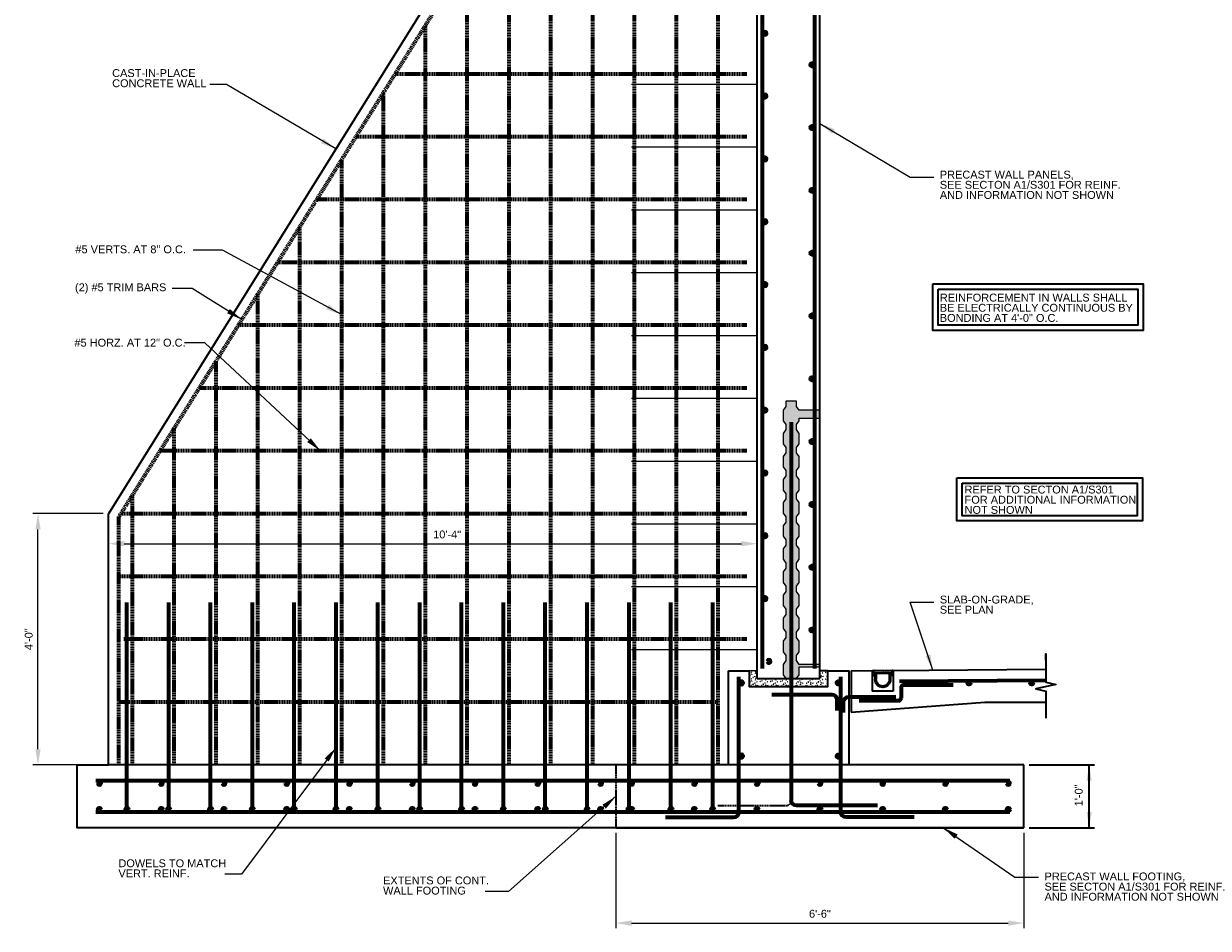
# Model space of a CAD drawing. Header units: inches. Extents: x -829 to 2226, y 10 to 4755.
# Tile 45 of 54: x 686 to 912, y 1374 to 1546. Entities that reach past the tile are written whole.
import ezdxf
from ezdxf.enums import TextEntityAlignment as Align

# ---------------------------------------------------------------- set-up
doc = ezdxf.new("R2010")
doc.units = ezdxf.units.IN
doc.header["$LTSCALE"] = 0.5
doc.header["$MEASUREMENT"] = 0
doc.linetypes.add('DGN Style 3', pattern=[0.621993, 0.444281, -0.177712])
for name, color, linetype, lineweight in [('G-ANNO-DIM', 7, 'Continuous', 0), ('G-ANNO-DIMS', 7, 'Continuous', 35), ('G-ANNO-PATT', 7, 'Continuous', 18), ('G-ANNO-TEXT', 7, 'Continuous', 35), ('S-FNDN-FTNG', 7, 'Continuous', 35), ('S-FSTN-MISC', 7, 'Continuous', 25), ('S-REIN-RBAR', 7, 'Continuous', 70), ('S-WALL-LOAD', 7, 'Continuous', 35)]:
    doc.layers.add(name, color=color, linetype=linetype, lineweight=lineweight)
doc.styles.add('AEC_3 4_1 0 Scale', font='arial.ttf', dxfattribs={"height": 1.5})
doc.dimstyles.new("3 4 1'-0", dxfattribs={"dimtxt": 1.5, "dimasz": 3, "dimexe": 1, "dimexo": 1, "dimgap": 1, "dimtad": 1, "dimdec": 4, "dimzin": 15, "dimdsep": 46, "dimlunit": 4, "dimtxsty": 'AEC_3 4_1 0 Scale', "dimcen": 0.09, "dimadec": 4, "dimazin": 3, "dimtfac": 1, "dimtdec": 4, "dimtofl": 0, "dimtmove": 0, "dimatfit": 3, "dimfxl": 1, "dimfrac": 2, "dimtolj": 1, "dimtzin": 15, "dimarcsym": 0})

# ---------------------------------------------------------------- blocks, each defined once
blk = doc.blocks.new('REINFDOT')
for radius in [0.00313, 0.00187, 0.000625]:
    blk.add_circle((0, 0), radius)
blk = doc.blocks.new('REINF. DOT_1')
at = {"layer": 'S-REIN-RBAR', "extrusion": (0, 0, -1), "xscale": 100, "yscale": -100, "zscale": 100, "rotation": 90}
blk.add_blockref('REINFDOT', (-36.53, 24.59), dxfattribs=at)
blk = doc.blocks.new('REINF. DOT')
at = {"layer": 'S-REIN-RBAR', "xscale": 100, "yscale": 100, "zscale": 100, "rotation": 90.00000000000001}
blk.add_blockref('REINFDOT', (36.53, 24.59), dxfattribs=at)
blk = doc.blocks.new('*D496')
at = {"layer": 'Defpoints', "color": 0, "transparency": 16777216}
for p in [(799.12, 1392.88), (877.12, 1392.88), (877.12, 1374.65)]:
    blk.add_point(p, dxfattribs=at)
at = {"layer": 'G-ANNO-DIMS', "color": 0, "lineweight": -2, "transparency": 16777216}
for p, q in [((799.12, 1391.88), (799.12, 1373.65)), ((877.12, 1391.88), (877.12, 1373.65)), ((802.12, 1374.65), (874.12, 1374.65))]:
    blk.add_line(p, q, dxfattribs=at)
at = {"layer": 'G-ANNO-DIMS', "color": 0, "transparency": 16777216}
for points in [[(802.12, 1375.15), (802.12, 1374.15), (799.12, 1374.65)], [(874.12, 1375.15), (874.12, 1374.15), (877.12, 1374.65)]]:
    blk.add_solid(points, dxfattribs=at)
at = {"layer": 'G-ANNO-DIMS', "color": 0, "transparency": 16777216, "insert": (838.12, 1376.42), "char_height": 1.5, "attachment_point": 5, "style": 'AEC_3 4_1 0 Scale'}
blk.add_mtext('\\A1;6\'-6"', dxfattribs=at)
blk = doc.blocks.new('*D501')
at = {"layer": 'Defpoints', "color": 0, "transparency": 16777216}
for p in [(688.63, 1452.88), (702.11, 1452.88), (702.11, 1404.88)]:
    blk.add_point(p, dxfattribs=at)
at = {"layer": 'G-ANNO-DIMS', "color": 0, "lineweight": -2, "transparency": 16777216}
for p, q in [((701.11, 1452.88), (687.63, 1452.88)), ((688.63, 1407.88), (688.63, 1449.88)), ((701.11, 1404.88), (687.63, 1404.88))]:
    blk.add_line(p, q, dxfattribs=at)
at = {"layer": 'G-ANNO-DIMS', "color": 0, "transparency": 16777216}
for points in [[(688.13, 1449.88), (689.13, 1449.88), (688.63, 1452.88)], [(688.13, 1407.88), (689.13, 1407.88), (688.63, 1404.88)]]:
    blk.add_solid(points, dxfattribs=at)
at = {"layer": 'G-ANNO-DIMS', "color": 0, "transparency": 16777216, "insert": (686.86, 1428.88), "char_height": 1.5, "attachment_point": 5, "rotation": 90, "style": 'AEC_3 4_1 0 Scale'}
blk.add_mtext('\\A1;4\'-0"', dxfattribs=at)
blk = doc.blocks.new('*D504')
at = {"layer": 'Defpoints', "color": 0, "transparency": 16777216}
for p in [(702.11, 1452.88), (826.12, 1447.14), (826.12, 1440.88)]:
    blk.add_point(p, dxfattribs=at)
at = {"layer": 'G-ANNO-DIMS', "color": 0, "lineweight": -2, "transparency": 16777216}
for p, q in [((702.11, 1451.88), (702.11, 1446.14)), ((826.12, 1441.88), (826.12, 1448.14)), ((705.11, 1447.14), (823.12, 1447.14))]:
    blk.add_line(p, q, dxfattribs=at)
at = {"layer": 'G-ANNO-DIMS', "color": 0, "transparency": 16777216}
for points in [[(705.11, 1447.64), (705.11, 1446.64), (702.11, 1447.14)], [(823.12, 1447.64), (823.12, 1446.64), (826.12, 1447.14)]]:
    blk.add_solid(points, dxfattribs=at)
at = {"layer": 'G-ANNO-DIMS', "color": 0, "transparency": 16777216, "insert": (766.85, 1448.9), "char_height": 1.5, "attachment_point": 5, "style": 'AEC_3 4_1 0 Scale'}
blk.add_mtext('\\A1;10\'-4"', dxfattribs=at)

msp = doc.modelspace()

# ---------------------------------------------------------------- hatches: boundary and pattern name
at = {"layer": 'G-ANNO-PATT'}
h = msp.add_hatch(dxfattribs=at)
h.set_pattern_fill('CONCRETE', color=5, style=0, pattern_type=2)
h.set_pattern_definition([(140.3968, (837.32253, 1424.02177), (-1.9456991, 1.2878445), [0.09375, -10.00751]), (140.3968, (837.24409, 1423.1252), (-1.9456991, 1.2878445), [0.09375, -10.00751]), (140.3968, (836.38229, 1423.84833), (-1.9456991, 1.2878445), [0.09375, -10.00751]), (82.17952, (837.24409, 1423.1252), (3.5e-07, -1.28784495), [0.075, -14.224283]), (82.17952, (837.32253, 1424.02177), (3.5e-07, -1.28784495), [0.075, -14.224283]), (82.17952, (836.38229, 1423.84833), (3.5e-07, -1.28784495), [0.075, -14.224283]), (190.23262, (837.25064, 1423.19995), (-13.61989195, -2.57568952), [0.079675, -21.668932]), (190.23262, (837.32908, 1424.09653), (-13.61989195, -2.57568952), [0.079675, -21.668932]), (190.23262, (836.38884, 1423.92309), (-13.61989195, -2.57568952), [0.079675, -21.668932]), (136.60277, (837.57015, 1423.35638), (-9.7284943, 9.0149113), [0.140625, -18.603862]), (136.60277, (836.1456, 1423.19066), (-9.7284943, 9.0149113), [0.140625, -18.603862]), (186.86221, (837.58741, 1423.46759), (-9.72849413, -1.2878444), [0.119513, -21.437602]), (186.86221, (836.16287, 1423.30187), (-9.72849413, -1.2878444), [0.119513, -21.437602]), (81.40863, (837.57015, 1423.35638), (5e-07, -1.2878441), [0.1125, -12.912095]), (81.40863, (836.1456, 1423.19066), (5e-07, -1.2878441), [0.1125, -12.912095]), (110.6918, (837.88166, 1423.6047), (-1e-07, -1.287845), [0.09375, -5.41283]), (110.6918, (836.97523, 1423.90885), (-1e-07, -1.287845), [0.09375, -5.41283]), (110.6918, (836.47195, 1423.1627), (-1e-07, -1.287845), [0.09375, -5.41283]), (110.6918, (836.0688, 1424.213), (-1e-07, -1.287845), [0.09375, -5.41283]), (56.11964, (837.88166, 1423.60471), (-5.837096, -9.0149113), [0.075, -13.886158]), (56.11964, (836.47195, 1423.16272), (-5.837096, -9.0149113), [0.075, -13.886158]), (56.11964, (836.97523, 1423.90885), (-5.837096, -9.0149113), [0.075, -13.886158]), (56.11964, (836.06879, 1424.213), (-5.837096, -9.0149113), [0.075, -13.886158]), (161.6882, (836.5139, 1423.22494), (-1.9456985, 1.287845), [0.079675, -4.01929]), (161.6882, (837.9236, 1423.6669), (-1.9456985, 1.287845), [0.079675, -4.01929]), (161.6882, (837.0172, 1423.9711), (-1.9456985, 1.287845), [0.079675, -4.01929]), (161.6882, (836.11074, 1424.2752), (-1.9456985, 1.287845), [0.079675, -4.01929])])
h.paths.add_polyline_path([(834.12431, 1472.6399), (833.6672, 1473.34701), (833.6672, 1474.34701), (831.58141, 1474.34701), (831.58141, 1473.34701), (831.12431, 1472.6399), (831.12431, 1470.6399), (831.58141, 1469.9328), (831.58141, 1468.9328), (831.12431, 1468.22569), (831.12431, 1466.22569), (831.58141, 1465.51858), (831.58141, 1464.51858), (831.12431, 1463.81148), (831.12431, 1461.81148), (831.58141, 1461.10437), (831.58141, 1460.10437), (831.12431, 1459.39726), (831.12431, 1457.39726), (831.58141, 1456.69016), (831.58141, 1455.69016), (831.12431, 1454.98305), (831.12431, 1452.98305), (831.58141, 1452.27594), (831.58141, 1451.27594), (831.12431, 1450.56884), (831.12431, 1448.56884), (831.58141, 1447.86173), (831.58141, 1446.86173), (831.12431, 1446.15462), (831.12431, 1444.15462), (831.58141, 1443.44752), (831.58141, 1442.44752), (831.12431, 1441.74041), (831.12431, 1439.74041), (831.58141, 1439.0333), (831.58141, 1438.0333), (831.12431, 1437.3262), (831.12431, 1435.3262), (831.58141, 1434.61909), (831.58141, 1433.61909), (831.12431, 1432.91198), (831.12431, 1430.91198), (831.58141, 1430.20488), (831.58141, 1429.20488), (831.12431, 1428.49777), (831.12431, 1426.49777), (831.58141, 1425.79066), (831.58141, 1424.79066), (831.12431, 1424.08355), (831.12431, 1422.08355), (831.58141, 1421.37645), (832.62431, 1421.37645), (833.6672, 1421.37645), (834.12431, 1422.08355), (834.12431, 1423.58355), (838.12431, 1423.58355), (838.12431, 1424.08355), (837.12531, 1424.08355), (834.12431, 1424.08355), (833.6672, 1424.79066), (833.6672, 1425.79066), (834.12431, 1426.49777), (834.12431, 1428.49777), (833.6672, 1429.20488), (833.6672, 1430.20488), (834.12431, 1430.91198), (834.12431, 1432.91198), (833.6672, 1433.61909), (833.6672, 1434.61909), (834.12431, 1435.3262), (834.12431, 1437.3262), (833.6672, 1438.0333), (833.6672, 1439.0333), (834.12431, 1439.74041), (834.12431, 1441.74041), (833.6672, 1442.44752), (833.6672, 1443.44752), (834.12431, 1444.15462), (834.12431, 1446.15462), (833.6672, 1446.86173), (833.6672, 1447.86173), (834.12431, 1448.56884), (834.12431, 1450.56884), (833.6672, 1451.27594), (833.6672, 1452.27594), (834.12431, 1452.98305), (834.12431, 1454.98305), (833.6672, 1455.69016), (833.6672, 1456.69016), (834.12431, 1457.39726), (834.12431, 1459.39726), (833.6672, 1460.10437), (833.6672, 1461.10437), (834.12431, 1461.81148), (834.12431, 1463.81148), (833.6672, 1464.51858), (833.6672, 1465.51858), (834.12431, 1466.22569), (834.12431, 1468.22569), (833.6672, 1468.9328), (833.6672, 1469.9328), (834.12431, 1470.6399), (834.12431, 1471.1399), (838.12431, 1471.1399), (838.12431, 1472.6399)])
h = msp.add_hatch(dxfattribs=at)
h.set_pattern_fill('CONCRETE', color=5, style=0, pattern_type=2)
h.set_pattern_definition([(140.3968, (830.9612, 1419.56538), (-1.945699, 1.2878445), [0.09375, -10.00751]), (140.3968, (830.88277, 1418.6688), (-1.945699, 1.2878445), [0.09375, -10.00751]), (140.397, (830.02097, 1419.39194), (-1.945699, 1.2878445), [0.09375, -10.00751]), (82.1795, (830.88277, 1418.6688), (3e-07, -1.287845), [0.075, -14.22428]), (82.1795, (830.96121, 1419.56538), (3e-07, -1.287845), [0.075, -14.22428]), (82.1795, (830.02097, 1419.39194), (3e-07, -1.287845), [0.075, -14.22428]), (190.2326, (830.88932, 1418.74356), (-13.619892, -2.5756895), [0.079675, -21.66893]), (190.2326, (830.96776, 1419.64014), (-13.619892, -2.5756895), [0.079675, -21.66893]), (190.2326, (830.02752, 1419.4667), (-13.619892, -2.5756895), [0.079675, -21.66893]), (136.6028, (831.20883, 1418.89999), (-9.7284943, 9.0149113), [0.140625, -18.60386]), (136.6028, (829.78429, 1418.73427), (-9.7284943, 9.0149113), [0.140625, -18.60386]), (186.8622, (831.2261, 1419.0112), (-9.7284941, -1.2878444), [0.11951, -21.4376]), (186.8622, (829.80155, 1418.84548), (-9.7284941, -1.2878444), [0.11951, -21.4376]), (81.4086, (831.20883, 1418.9), (5e-07, -1.287844), [0.1125, -12.9121]), (81.4086, (829.78429, 1418.73427), (5e-07, -1.287844), [0.1125, -12.9121]), (110.692, (831.52035, 1419.1483), (-1e-07, -1.287845), [0.09375, -5.41283]), (110.692, (830.6139, 1419.45247), (-1e-07, -1.287845), [0.09375, -5.41283]), (110.692, (830.11064, 1418.70633), (-1e-07, -1.287845), [0.09375, -5.41283]), (110.692, (829.70747, 1419.7566), (-1e-07, -1.287845), [0.09375, -5.41283]), (56.1196, (831.52035, 1419.14832), (-5.837096, -9.0149113), [0.075, -13.88616]), (56.1196, (830.11064, 1418.70633), (-5.837096, -9.0149113), [0.075, -13.88616]), (56.1196, (830.6139, 1419.45247), (-5.837096, -9.0149113), [0.075, -13.88616]), (56.1196, (829.70747, 1419.75661), (-5.837096, -9.0149113), [0.075, -13.88616]), (161.688, (830.1526, 1418.76855), (-1.9457, 1.287845), [0.07967, -4.0193]), (161.688, (831.5623, 1419.21054), (-1.9457, 1.287845), [0.07967, -4.0193]), (161.688, (830.65587, 1419.5147), (-1.9457, 1.287845), [0.07967, -4.0193]), (161.688, (829.7494, 1419.8188), (-1.9457, 1.287845), [0.07967, -4.0193])])
h.paths.add_polyline_path([(831.58141, 1421.37645), (826.12431, 1421.37645), (826.12431, 1422.87645), (825.12431, 1422.87645), (824.62431, 1422.87645), (824.62431, 1419.87645), (832.62431, 1419.87645), (832.62431, 1421.37645)])
h = msp.add_hatch(dxfattribs=at)
h.set_pattern_fill('CONCRETE', color=5, style=0, pattern_type=2)
h.set_pattern_definition([(140.397, (835.68114, 1420.00403), (-1.945699, 1.287844), [0.09375, -10.00751]), (140.397, (835.6027, 1419.10745), (-1.945699, 1.287844), [0.09375, -10.00751]), (140.397, (834.7409, 1419.8306), (-1.945699, 1.287844), [0.09375, -10.00751]), (82.1795, (835.6027, 1419.10745), (3e-07, -1.287845), [0.075, -14.22428]), (82.1795, (835.68114, 1420.00403), (3e-07, -1.287845), [0.075, -14.22428]), (82.1795, (834.7409, 1419.83059), (3e-07, -1.287845), [0.075, -14.22428]), (190.2326, (835.60925, 1419.18221), (-13.619892, -2.5756895), [0.079675, -21.66893]), (190.2326, (835.68769, 1420.07878), (-13.619892, -2.5756895), [0.079675, -21.66893]), (190.2326, (834.74745, 1419.90534), (-13.619892, -2.5756895), [0.079675, -21.66893]), (136.6028, (835.92876, 1419.33864), (-9.7284943, 9.0149113), [0.14062, -18.60386]), (136.6028, (834.50421, 1419.17291), (-9.7284943, 9.0149113), [0.140625, -18.60386]), (186.8622, (835.94602, 1419.44985), (-9.728494, -1.2878444), [0.11951, -21.4376]), (186.8622, (834.52147, 1419.28413), (-9.7284941, -1.2878444), [0.11951, -21.4376]), (81.4086, (835.92876, 1419.33864), (5e-07, -1.287844), [0.1125, -12.9121]), (81.4086, (834.50421, 1419.17291), (5e-07, -1.287844), [0.1125, -12.9121]), (110.692, (836.24027, 1419.58697), (-1e-07, -1.287845), [0.09375, -5.41283]), (110.692, (835.33383, 1419.8911), (-1e-07, -1.287845), [0.09375, -5.41283]), (110.692, (834.83056, 1419.14498), (-1e-07, -1.287845), [0.09375, -5.41283]), (110.692, (834.4274, 1420.19525), (-1e-07, -1.287845), [0.09375, -5.41283]), (56.1196, (836.24027, 1419.58697), (-5.837096, -9.014911), [0.075, -13.88616]), (56.1196, (834.83056, 1419.14498), (-5.837096, -9.0149113), [0.075, -13.88616]), (56.1196, (835.33383, 1419.89111), (-5.837096, -9.014911), [0.075, -13.88616]), (56.1196, (834.4274, 1420.19525), (-5.837096, -9.0149113), [0.075, -13.88616]), (161.688, (834.8725, 1419.2072), (-1.9457, 1.287845), [0.07967, -4.0193]), (161.688, (836.2822, 1419.6492), (-1.9457, 1.287845), [0.07967, -4.0193]), (161.688, (835.3758, 1419.9533), (-1.9457, 1.287845), [0.07967, -4.0193]), (161.688, (834.46935, 1420.2575), (-1.9457, 1.287845), [0.07967, -4.0193])])
h.paths.add_polyline_path([(839.62431, 1419.87645), (839.62431, 1422.87645), (838.12431, 1422.87645), (838.12431, 1421.37645), (833.6672, 1421.37645), (832.62431, 1421.37645), (832.62431, 1419.87645)])

# ---------------------------------------------------------------- linework, layer by layer
at = {"layer": 'G-ANNO-DIMS'}
for p, q in [((878.12431, 1404.87645, 3.94634), (890.59446, 1404.87645, 3.94634)), ((889.59446, 1392.87645, 3.94634), (889.59446, 1404.87645, 3.94634)), ((878.12431, 1392.87645, 3.94634), (890.59446, 1392.87645, 3.94634))]:
    msp.add_line(p, q, dxfattribs=at)
at = {"layer": 'G-ANNO-DIMS', "extrusion": (0, 0, -1)}
msp.add_solid([(-889.09446, 1401.87645, -3.94634), (-889.59446, 1404.87645, -3.94634), (-890.09446, 1401.87645, -3.94634)], dxfattribs=at)
at = {"layer": 'G-ANNO-DIMS'}
msp.add_solid([(890.09446, 1395.87645, 3.94634), (889.59446, 1392.87645, 3.94634), (889.09446, 1395.87645, 3.94634)], dxfattribs=at)
at = {"layer": 'G-ANNO-PATT', "elevation": 3.94634, "flags": 128}
for points in [[(834.12431, 1472.6399), (833.6672, 1473.34701), (833.6672, 1474.34701), (831.58141, 1474.34701), (831.58141, 1473.34701), (831.12431, 1472.6399), (831.12431, 1470.6399), (831.58141, 1469.9328), (831.58141, 1468.9328), (831.12431, 1468.22569), (831.12431, 1466.22569), (831.58141, 1465.51858), (831.58141, 1464.51858), (831.12431, 1463.81148), (831.12431, 1461.81148), (831.58141, 1461.10437), (831.58141, 1460.10437), (831.12431, 1459.39726), (831.12431, 1457.39726), (831.58141, 1456.69016), (831.58141, 1455.69016), (831.12431, 1454.98305), (831.12431, 1452.98305), (831.58141, 1452.27594), (831.58141, 1451.27594), (831.12431, 1450.56884), (831.12431, 1448.56884), (831.58141, 1447.86173), (831.58141, 1446.86173), (831.12431, 1446.15462), (831.12431, 1444.15462), (831.58141, 1443.44752), (831.58141, 1442.44752), (831.12431, 1441.74041), (831.12431, 1439.74041), (831.58141, 1439.0333), (831.58141, 1438.0333), (831.12431, 1437.3262), (831.12431, 1435.3262), (831.58141, 1434.61909), (831.58141, 1433.61909), (831.12431, 1432.91198), (831.12431, 1430.91198), (831.58141, 1430.20488), (831.58141, 1429.20488), (831.12431, 1428.49777), (831.12431, 1426.49777), (831.58141, 1425.79066), (831.58141, 1424.79066), (831.12431, 1424.08355), (831.12431, 1422.08355), (831.58141, 1421.37645), (832.62431, 1421.37645), (833.6672, 1421.37645), (834.12431, 1422.08355), (834.12431, 1423.58355), (838.12431, 1423.58355), (838.12431, 1424.08355), (837.12531, 1424.08355), (834.12431, 1424.08355), (833.6672, 1424.79066), (833.6672, 1425.79066), (834.12431, 1426.49777), (834.12431, 1428.49777), (833.6672, 1429.20488), (833.6672, 1430.20488), (834.12431, 1430.91198), (834.12431, 1432.91198), (833.6672, 1433.61909), (833.6672, 1434.61909), (834.12431, 1435.3262), (834.12431, 1437.3262), (833.6672, 1438.0333), (833.6672, 1439.0333), (834.12431, 1439.74041), (834.12431, 1441.74041), (833.6672, 1442.44752), (833.6672, 1443.44752), (834.12431, 1444.15462), (834.12431, 1446.15462), (833.6672, 1446.86173), (833.6672, 1447.86173), (834.12431, 1448.56884), (834.12431, 1450.56884), (833.6672, 1451.27594), (833.6672, 1452.27594), (834.12431, 1452.98305), (834.12431, 1454.98305), (833.6672, 1455.69016), (833.6672, 1456.69016), (834.12431, 1457.39726), (834.12431, 1459.39726), (833.6672, 1460.10437), (833.6672, 1461.10437), (834.12431, 1461.81148), (834.12431, 1463.81148), (833.6672, 1464.51858), (833.6672, 1465.51858), (834.12431, 1466.22569), (834.12431, 1468.22569), (833.6672, 1468.9328), (833.6672, 1469.9328), (834.12431, 1470.6399), (834.12431, 1471.1399), (838.12431, 1471.1399), (838.12431, 1472.6399), (834.12431, 1472.6399)], [(831.58141, 1421.37645), (826.12431, 1421.37645), (826.12431, 1422.87645), (825.12431, 1422.87645), (824.62431, 1422.87645), (824.62431, 1419.87645), (832.62431, 1419.87645), (832.62431, 1421.37645), (831.58141, 1421.37645)], [(839.62431, 1419.87645), (839.62431, 1422.87645), (838.12431, 1422.87645), (838.12431, 1421.37645), (833.6672, 1421.37645), (832.62431, 1421.37645), (832.62431, 1419.87645), (839.62431, 1419.87645)]]:
    msp.add_lwpolyline(points, close=True, dxfattribs=at)
at = {"layer": 'G-ANNO-TEXT'}
for p, q in [((839.62431, 1422.87645, 3.94634), (838.12431, 1422.87645, 3.94634)), ((844.12431, 1422.87645, 3.94634), (881.32554, 1423.1366, 3.94634)), ((844.12431, 1422.87645, 3.94634), (844.12431, 1414.91811, 3.94634)), ((848.12431, 1422.87645, 3.94634), (848.12431, 1418.93645, 3.94634)), ((848.18431, 1422.93645, 3.94634), (848.31431, 1422.93645, 3.94634)), ((848.37431, 1422.87645, 3.94634), (848.37431, 1422.24645, 3.94634)), ((851.87431, 1422.87645, 3.94634), (848.37431, 1422.87645, 3.94634)), ((848.37431, 1422.83575, 3.94634), (848.39086, 1422.59898, 3.94634)), ((848.39086, 1422.59898, 3.94634), (848.40316, 1422.42311, 3.94634)), ((851.83361, 1422.87645, 3.94634), (848.41501, 1422.87645, 3.94634)), ((848.51359, 1422.38808, 3.94634), (848.44346, 1422.38808, 3.94634)), ((851.80515, 1422.38808, 3.94634), (848.44346, 1422.38808, 3.94634)), ((848.50047, 1422.91715, 3.94634), (848.52195, 1422.91715, 3.94634)), ((848.98668, 1422.87645, 3.94634), (848.90475, 1422.87645, 3.94634)), ((848.96555, 1422.38808, 3.94634), (851.22314, 1422.38808, 3.94634)), ((849.96133, 1422.87645, 3.94634), (849.8794, 1422.87645, 3.94634)), ((850.28632, 1422.87645, 3.94634), (850.36824, 1422.87645, 3.94634)), ((850.3683, 1422.87554, 3.94634), (850.28638, 1422.87554, 3.94634)), ((850.69329, 1422.87645, 3.94634), (850.77522, 1422.87645, 3.94634)), ((851.10027, 1422.87645, 3.94634), (851.1822, 1422.87645, 3.94634)), ((851.68822, 1422.91715, 3.94634), (851.66674, 1422.91715, 3.94634)), ((851.80515, 1422.38808, 3.94634), (851.6751, 1422.38808, 3.94634)), ((851.87431, 1422.83575, 3.94634), (851.84545, 1422.42311, 3.94634)), ((851.87431, 1422.87645, 3.94634), (851.87431, 1422.24645, 3.94634)), ((852.06431, 1422.93645, 3.94634), (851.93431, 1422.93645, 3.94634)), ((852.12431, 1422.87645, 3.94634), (852.12431, 1418.93645, 3.94634)), ((848.12431, 1421.99645, 3.94634), (848.12431, 1421.68645, 3.94634)), ((848.12431, 1421.68645, 3.94634), (848.12431, 1421.18645, 3.94634)), ((848.18431, 1421.93645, 3.94634), (848.56181, 1421.93645, 3.94634)), ((848.43431, 1422.18645, 3.94634), (848.87431, 1422.18645, 3.94634)), ((848.62431, 1421.87395, 3.94634), (848.62431, 1421.18645, 3.94634)), ((848.87431, 1422.18645, 3.94634), (848.87431, 1421.18645, 3.94634)), ((851.37431, 1422.18645, 3.94634), (851.37431, 1421.18645, 3.94634)), ((851.81431, 1422.18645, 3.94634), (851.37431, 1422.18645, 3.94634)), ((851.62431, 1421.87395, 3.94634), (851.62431, 1421.18645, 3.94634)), ((852.06431, 1421.93645, 3.94634), (851.68681, 1421.93645, 3.94634)), ((852.12431, 1421.99645, 3.94634), (852.12431, 1421.68645, 3.94634)), ((852.12431, 1418.93645, 3.94634), (848.12431, 1418.93645, 3.94634))]:
    msp.add_line(p, q, dxfattribs=at)
at = {"layer": 'G-ANNO-TEXT', "linetype": 'DGN Style 3'}
for p, q in [((799.12431, 1404.87645, 3.94634), (799.12431, 1392.87645, 3.94634)), ((818.62431, 1397.10221, 3.94634), (831.62431, 1397.10221, 3.94634))]:
    msp.add_line(p, q, dxfattribs=at)
at = {"layer": 'G-ANNO-TEXT', "elevation": 3.94634, "flags": 128}
msp.add_lwpolyline([(881.32554, 1424.91435), (881.32554, 1426.09935), (881.32554, 1420.67208), (883.22421, 1420.24056), (879.42688, 1419.37753), (881.32554, 1418.94602), (881.32554, 1413.81078)], dxfattribs=at)
at = {"layer": 'G-ANNO-TEXT', "flags": 128}
msp.add_lwpolyline([(844.12431, 1414.91811), (869.62431, 1416.87645), (881.32554, 1416.87645)], dxfattribs=at)
at = {"layer": 'G-ANNO-TEXT', "extrusion": (0, 0, -1)}
for centre, radius, start, end in [((-848.18431, 1422.87645, -3.94634), 0.06, 0, 90), ((-848.31431, 1422.87645, -3.94634), 0.06, 90, 180), ((-848.41501, 1422.83575, -3.94634), 0.0407, 0, 90), ((-848.44346, 1422.42877, -3.94634), 0.0407, 270, 0), ((-848.40947, 1422.93749, -3.94634), 0.06105, 221.8103149, 270), ((-848.50047, 1422.8561, -3.94634), 0.06105, 41.8103149, 90), ((-848.52195, 1422.8561, -3.94634), 0.06105, 90, 138.1896851), ((-848.61296, 1422.93749, -3.94634), 0.06105, 270, 318.1896851), ((-851.57574, 1422.93749, -3.94634), 0.06105, 221.8103149, 270), ((-851.66674, 1422.8561, -3.94634), 0.06105, 41.8103149, 90), ((-851.68822, 1422.8561, -3.94634), 0.06105, 90, 138.1896851), ((-851.77923, 1422.93749, -3.94634), 0.06105, 270, 318.1896851), ((-851.80515, 1422.42877, -3.94634), 0.0407, 180, 270), ((-851.83361, 1422.83575, -3.94634), 0.0407, 90, 180), ((-851.93431, 1422.87645, -3.94634), 0.06, 0, 90), ((-852.06431, 1422.87645, -3.94634), 0.06, 90, 180), ((-848.18431, 1421.99645, -3.94634), 0.06, 270, 0), ((-848.43431, 1422.24645, -3.94634), 0.06, 270, 0), ((-848.56181, 1421.87395, -3.94634), 0.0625, 90, 180), ((-850.12431, 1421.18645, -3.94634), 1.5, 180, 0), ((-850.12431, 1421.18645, -3.94634), 1.25, 180, 0), ((-851.68681, 1421.87395, -3.94634), 0.0625, 0, 90), ((-851.81431, 1422.24645, -3.94634), 0.06, 180, 270), ((-852.06431, 1421.99645, -3.94634), 0.06, 180, 270)]:
    msp.add_arc(centre, radius, start, end, dxfattribs=at)
at = {"layer": 'G-ANNO-TEXT', "linetype": 'DGN Style 3'}
msp.add_arc((831.62431, 1398.10221, 3.94634), 1, 270, 0, dxfattribs=at)
at = {"layer": 'G-ANNO-TEXT'}
for points in [[(859.6996, 1496.78195), (899.91492, 1496.78195), (899.91492, 1487.87438), (859.6996, 1487.87438)], [(860.6996, 1495.78195), (898.91492, 1495.78195), (898.91492, 1488.87438), (860.6996, 1488.87438)], [(864.31923, 1459.72308), (899.78837, 1459.72308), (899.78837, 1451.49373), (864.31923, 1451.49373)], [(865.31923, 1458.72308), (898.78837, 1458.72308), (898.78837, 1452.49373), (865.31923, 1452.49373)]]:
    msp.add_3dface(points, dxfattribs=at)
at = {"layer": 'S-FNDN-FTNG'}
for p, q in [((820.62431, 1404.87645, 3.94634), (820.62431, 1422.87645, 3.94634)), ((696.11222, 1404.87645, 3.94634), (702.11222, 1404.87645, 3.94634)), ((877.12431, 1404.87645, 3.94634), (799.12431, 1404.87645, 3.94634)), ((877.12431, 1392.87645, 3.94634), (877.12431, 1404.87645, 3.94634)), ((799.12431, 1392.87645, 3.94634), (877.12431, 1392.87645, 3.94634))]:
    msp.add_line(p, q, dxfattribs=at)
at = {"layer": 'S-FNDN-FTNG', "elevation": 3.94634, "flags": 128}
for points in [[(820.62431, 1422.87645), (824.62431, 1422.87645)], [(824.62431, 1422.87645), (824.62431, 1419.87645), (839.62431, 1419.87645), (839.62431, 1422.87645)], [(839.62431, 1422.87645), (843.62431, 1422.87645), (843.62431, 1404.87645)], [(877.12431, 1392.87645), (696.11222, 1392.87645), (696.11222, 1404.87645)]]:
    msp.add_lwpolyline(points, dxfattribs=at)
at = {"layer": 'S-FSTN-MISC'}
for p, q in [((826.12431, 1534.87645, 3.94634), (802.12431, 1534.87645, 3.94634)), ((826.12431, 1522.87645, 3.94634), (802.12431, 1522.87645, 3.94634)), ((826.12431, 1510.87645, 3.94634), (802.12431, 1510.87645, 3.94634)), ((826.12431, 1498.87645, 3.94634), (802.12431, 1498.87645, 3.94634)), ((826.12431, 1486.87645, 3.94634), (802.12431, 1486.87645, 3.94634)), ((826.12431, 1474.87645, 3.94634), (802.12431, 1474.87645, 3.94634)), ((826.12431, 1462.87645, 3.94634), (802.12431, 1462.87645, 3.94634)), ((826.12431, 1450.87645, 3.94634), (802.12431, 1450.87645, 3.94634)), ((826.12431, 1438.87645, 3.94634), (802.12431, 1438.87645, 3.94634)), ((826.12431, 1426.87645, 3.94634), (802.12431, 1426.87645, 3.94634))]:
    msp.add_line(p, q, dxfattribs=at)
at = {"layer": 'S-REIN-RBAR', "linetype": 'DGN Style 3'}
for p, q in [((794.30076, 1596.87645, 3.94634), (704.11222, 1452.34055, 3.94634)), ((794.62431, 1596.87645, 3.94634), (794.62431, 1404.87645, 3.94634)), ((802.62431, 1596.87645, 3.94634), (802.62431, 1404.87645, 3.94634)), ((810.62431, 1596.87645, 3.94634), (810.62431, 1404.87645, 3.94634)), ((818.62431, 1596.87645, 3.94634), (818.62431, 1404.87645, 3.94634)), ((786.62431, 1584.57418, 3.94634), (786.62431, 1404.87645, 3.94634)), ((778.62431, 1571.75341, 3.94634), (778.62431, 1404.87645, 3.94634)), ((770.62431, 1558.93263, 3.94634), (770.62431, 1404.87645, 3.94634)), ((762.62431, 1546.11185, 3.94634), (762.62431, 1404.87645, 3.94634)), ((824.12431, 1536.87645, 3.94634), (756.86153, 1536.87645, 3.94634)), ((754.62431, 1533.29107, 3.94634), (754.62431, 1404.87645, 3.94634)), ((824.12431, 1524.87645, 3.94634), (749.37369, 1524.87645, 3.94634)), ((746.62431, 1520.4703, 3.94634), (746.62431, 1404.87645, 3.94634)), ((824.12431, 1512.87645, 3.94634), (741.88584, 1512.87645, 3.94634)), ((738.62431, 1507.64952, 3.94634), (738.62431, 1404.87645, 3.94634)), ((824.12431, 1500.87645, 3.94634), (734.398, 1500.87645, 3.94634)), ((730.62431, 1494.82874, 3.94634), (730.62431, 1404.87645, 3.94634)), ((824.12431, 1488.87645, 3.94634), (726.91015, 1488.87645, 3.94634)), ((722.62431, 1482.00797, 3.94634), (722.62431, 1404.87645, 3.94634)), ((824.12431, 1476.87645, 3.94634), (719.42231, 1476.87645, 3.94634)), ((714.62431, 1469.18719, 3.94634), (714.62431, 1404.87645, 3.94634)), ((824.12431, 1464.87645, 3.94634), (711.93446, 1464.87645, 3.94634)), ((706.62431, 1456.36641, 3.94634), (706.62431, 1404.87645, 3.94634)), ((704.11222, 1404.87645, 3.94634), (704.11222, 1452.34055, 3.94634)), ((824.12431, 1452.87645, 3.94634), (704.44661, 1452.87645, 3.94634)), ((824.12431, 1440.87645, 3.94634), (704.42162, 1440.87645, 3.94634)), ((824.12431, 1428.87645, 3.94634), (705.00023, 1428.87645, 3.94634)), ((818.62431, 1416.87645, 3.94634), (704.11222, 1416.87645, 3.94634))]:
    msp.add_line(p, q, dxfattribs=at)
at = {"layer": 'S-REIN-RBAR'}
for p, q in [((827.12431, 1423.31345, 3.94634), (827.12431, 1596.71945, 3.94634)), ((837.12531, 1423.31345, 3.94634), (837.12531, 1596.71945, 3.94634)), ((832.62431, 1470.34701, 3.94634), (832.62431, 1398.10221, 3.94634)), ((705.62431, 1396.37645), (705.62431, 1435.87645)), ((713.62431, 1396.37645), (713.62431, 1435.87645)), ((721.62431, 1396.37645), (721.62431, 1435.87645)), ((729.62431, 1396.37645), (729.62431, 1435.87645)), ((737.62431, 1396.37645), (737.62431, 1435.87645)), ((745.62431, 1396.37645), (745.62431, 1435.87645)), ((753.62431, 1396.37645), (753.62431, 1435.87645)), ((761.62431, 1396.37645), (761.62431, 1435.87645)), ((769.62431, 1396.37645), (769.62431, 1435.87645)), ((777.62431, 1396.37645), (777.62431, 1435.87645)), ((785.62431, 1396.37645), (785.62431, 1435.87645)), ((793.62431, 1396.37645), (793.62431, 1435.87645)), ((801.62431, 1396.37645), (801.62431, 1435.87645)), ((809.62431, 1396.37645), (809.62431, 1435.87645)), ((817.62431, 1396.37645), (817.62431, 1435.87645)), ((822.62431, 1395.87645, 3.94634), (822.62431, 1421.70163, 3.94634)), ((842.12431, 1395.87645, 3.94634), (842.12431, 1421.70163, 3.94634)), ((853.3077, 1420.87645, 3.94634), (881.32554, 1421.08582, 3.94634)), ((863.62431, 1420.12645, 3.94634), (854.12431, 1420.12645, 3.94634)), ((840.40313, 1418.2809, 3.94634), (828.95654, 1418.2809, 3.94634)), ((843.62431, 1417.87645, 3.94634), (852.62431, 1417.87645, 3.94634)), ((853.62431, 1419.62645, 3.94634), (853.62431, 1417.62645, 3.94634)), ((841.40313, 1415.2809, 3.94634), (841.40313, 1417.2809, 3.94634)), ((842.12431, 1414.87645, 3.94634), (842.12431, 1416.87645, 3.94634)), ((842.62431, 1414.87645, 3.94634), (842.62431, 1416.87645, 3.94634)), ((853.12431, 1417.12645, 3.94634), (845.62431, 1417.12645, 3.94634)), ((699.65978, 1401.87645, 3.94634), (874.43988, 1401.87645, 3.94634)), ((699.65978, 1395.87645, 3.94634), (874.43988, 1395.87645, 3.94634)), ((849.12431, 1397.10221, 3.94634), (833.62431, 1397.10221, 3.94634)), ((808.62431, 1394.87645, 3.94634), (821.62431, 1394.87645, 3.94634)), ((856.12431, 1394.87645, 3.94634), (843.12431, 1394.87645, 3.94634))]:
    msp.add_line(p, q, dxfattribs=at)
for centre, radius, start, end in [((854.12431, 1419.62645, 3.94634), 0.5, 90, 180), ((840.40313, 1417.2809, 3.94634), 1, 0, 90), ((853.12431, 1417.62645, 3.94634), 0.5, 270, 0), ((821.62431, 1395.87645, 3.94634), 1, 270, 0)]:
    msp.add_arc(centre, radius, start, end, dxfattribs=at)
at = {"layer": 'S-REIN-RBAR', "extrusion": (0, 0, -1)}
for centre, start, end in [((-843.62431, 1416.87645, -3.94634), 0, 90), ((-833.62431, 1398.10221, -3.94634), 270, 0), ((-843.12431, 1395.87645, -3.94634), 270, 0)]:
    msp.add_arc(centre, 1, start, end, dxfattribs=at)
at = {"layer": 'S-WALL-LOAD'}
for p, q in [((793.14606, 1598.87645, 3.94634), (702.11222, 1452.87645, 3.94634)), ((826.12431, 1421.37645, 3.94634), (826.12431, 1595.90695, 3.94634)), ((838.12431, 1421.37645, 3.94634), (838.12431, 1595.90695, 3.94634)), ((702.11222, 1404.87645, 3.94634), (702.11222, 1452.87645, 3.94634)), ((826.12431, 1421.37645, 3.94634), (838.12431, 1421.37645, 3.94634)), ((799.12431, 1404.87645, 3.94634), (702.11222, 1404.87645, 3.94634))]:
    msp.add_line(p, q, dxfattribs=at)

# ---------------------------------------------------------------- block references
at = {"layer": 'S-REIN-RBAR', "extrusion": (0, 0, -1), "rotation": 180}
for p in [(-791.0909, 1569.24163, -3.94634), (-791.0909, 1557.24163, -3.94634), (-791.0909, 1545.24163, -3.94634), (-791.0909, 1533.24163, -3.94634), (-791.0909, 1521.24163, -3.94634), (-791.0909, 1509.24163, -3.94634), (-791.0909, 1497.24163, -3.94634), (-791.0909, 1485.24163, -3.94634), (-791.0909, 1473.24163, -3.94634), (-791.0909, 1461.24163, -3.94634), (-791.8409, 1449.24163, -3.94634), (-786.5909, 1445.13723, -3.94634), (-786.5909, 1431.13723, -3.94634), (-663.84052, 1425.96588, -3.94634), (-675.65302, 1425.96588, -3.94634), (-687.65302, 1425.96588, -3.94634), (-699.65302, 1425.96588, -3.94634), (-711.65302, 1425.96588, -3.94634), (-723.65302, 1425.96588, -3.94634), (-735.65302, 1425.96588, -3.94634), (-747.65302, 1425.96588, -3.94634), (-759.65302, 1425.96588, -3.94634), (-765.5909, 1425.96588, -3.94634), (-777.5909, 1425.96588, -3.94634), (-789.5909, 1425.96588, -3.94634), (-801.5909, 1425.96588, -3.94634), (-813.5909, 1425.96588, -3.94634), (-825.5909, 1425.96588, -3.94634), (-837.5909, 1425.96588, -3.94634)]:
    msp.add_blockref('REINF. DOT', p, dxfattribs=at)
at = {"layer": 'S-REIN-RBAR', "rotation": 180}
for p in [(873.15871, 1563.24163, 3.94634), (873.15871, 1551.24163, 3.94634), (873.15871, 1539.24163, 3.94634), (873.15871, 1527.24163, 3.94634), (873.15871, 1515.24163, 3.94634), (873.15871, 1503.24163, 3.94634), (873.15871, 1491.24163, 3.94634), (873.15871, 1479.24163, 3.94634), (873.15871, 1467.24163, 3.94634), (873.15871, 1455.24163, 3.94634), (878.15771, 1445.13723, 3.94634), (891.13299, 1445.13723, 3.94634), (903.13299, 1445.13723, 3.94634), (915.13299, 1445.13723, 3.94634), (878.15771, 1431.13723, 3.94634)]:
    msp.add_blockref('REINF. DOT_1', p, dxfattribs=at)
at = {"layer": 'S-REIN-RBAR'}
for p in [(663.84052, 1371.78702, 3.94634), (669.0909, 1371.78702, 3.94634), (675.65302, 1371.78702, 3.94634), (677.0909, 1371.78702, 3.94634), (685.0909, 1371.78702, 3.94634), (687.65302, 1371.78702, 3.94634), (693.0909, 1371.78702, 3.94634), (699.65302, 1371.78702, 3.94634), (701.0909, 1371.78702, 3.94634), (709.0909, 1371.78702, 3.94634), (711.65302, 1371.78702, 3.94634), (717.0909, 1371.78702, 3.94634), (723.65302, 1371.78702, 3.94634), (725.0909, 1371.78702, 3.94634), (733.0909, 1371.78702, 3.94634), (735.65302, 1371.78702, 3.94634), (741.0909, 1371.78702, 3.94634), (747.65302, 1371.78702, 3.94634), (749.0909, 1371.78702, 3.94634), (757.0909, 1371.78702, 3.94634), (757.0909, 1371.78702, 3.94634), (759.65302, 1371.78702, 3.94634), (765.0909, 1371.78702, 3.94634), (765.5909, 1371.78702, 3.94634), (773.0909, 1371.78702, 3.94634), (777.5909, 1371.78702, 3.94634), (781.0909, 1371.78702, 3.94634), (789.5909, 1371.78702, 3.94634), (801.5909, 1371.78702, 3.94634), (813.5909, 1371.78702, 3.94634), (825.5909, 1371.78702, 3.94634), (837.5909, 1371.78702, 3.94634)]:
    msp.add_blockref('REINF. DOT_1', p, dxfattribs=at)

# ---------------------------------------------------------------- texts
at = {"layer": 'G-ANNO-DIM', "color": 7, "linetype": 'Continuous', "style": 'AEC_3 4_1 0 Scale'}
msp.add_text('1\'-0"', height=1.5, rotation=90, dxfattribs=at).set_placement((887.59446, 1399.05445, 3.94634), align=Align.MIDDLE_CENTER)
at = {"layer": 'G-ANNO-TEXT', "color": 7, "char_height": 1.5, "attachment_point": 1, "style": 'AEC_3 4_1 0 Scale'}
for s, insert, line_spacing_factor in [('CAST-IN-PLACE\\PCONCRETE WALL', (702.80708, 1537.80953), 0.776524), ('PRECAST WALL PANELS,\\PSEE SECTON A1/S301 FOR REINF.\\PAND INFORMATION NOT SHOWN', (861.04412, 1518.40821), 0.776524), ('#5 VERTS. AT 8" O.C.', (695.787, 1504.13324), 0.6), ('(2) #5 TRIM BARS\\P', (695.71322, 1496.87828), 0.6), ('REINFORCEMENT IN WALLS SHALL\\PBE ELECTRICALLY CONTINUOUS BY\\PBONDING AT 4\'-0" O.C. ', (861.04412, 1494.91132), 0.776524), ('#5 HORZ. AT 12" O.C.', (695.6049, 1486.30533), 0.6), ('REFER TO SECTON A1/S301\\PFOR ADDITIONAL INFORMATION\\PNOT SHOWN', (865.77592, 1458.23382), 0.776524), ('SLAB-ON-GRADE,\\PSEE PLAN', (861.04412, 1437.21652), 0.776524), ('DOWELS TO MATCH\\PVERT. REINF.', (704.004, 1386.83079), 0.776524), ('PRECAST WALL FOOTING,\\PSEE SECTON A1/S301 FOR REINF.\\PAND INFORMATION NOT SHOWN', (881.0657, 1384.31353), 0.776524), ('EXTENTS OF CONT.\\PWALL FOOTING', (754.60301, 1383.54814), 0.776524)]:
    msp.add_mtext(s, dxfattribs=dict(at, insert=insert, line_spacing_factor=line_spacing_factor))

# ---------------------------------------------------------------- dimensions: what is measured, and where the dimension line sits
at = {"layer": 'G-ANNO-DIMS'}
dim = msp.add_linear_dim(base=(688.62653, 1452.87645, 3.94634), p1=(702.11222, 1404.87645, 3.94634), p2=(702.11222, 1452.87645, 3.94634), angle=90, dimstyle="3 4 1'-0", dxfattribs=at)
dim.commit()
dim.dimension.update_dxf_attribs({"geometry": '*D501', "text_midpoint": (686.86067, 1428.87645, 3.94634)})
dim = msp.add_linear_dim(base=(826.12431, 1447.137, 3.94634), p1=(702.11222, 1452.87645, 3.94634), p2=(826.12431, 1440.87645, 3.94634), dimstyle="3 4 1'-0", dxfattribs=at)
dim.commit()
dim.dimension.update_dxf_attribs({"geometry": '*D504', "text_midpoint": (766.84705, 1447.137, 3.94634), "dimtype": 160})
dim = msp.add_linear_dim(base=(877.12431, 1374.65437, 3.94634), p1=(799.12431, 1392.87645, 3.94634), p2=(877.12431, 1392.87645, 3.94634), dimstyle="3 4 1'-0", dxfattribs=at)
dim.commit()
dim.dimension.update_dxf_attribs({"geometry": '*D496', "text_midpoint": (838.12431, 1376.42023, 3.94634)})

# ---------------------------------------------------------------- leaders
at = {"layer": 'G-ANNO-TEXT'}
for points in [[(745.5669, 1522.56902), (724.69119, 1534.85208), (721.49894, 1534.85208)], [(838.12431, 1527.44115), (855.3794, 1517.18877), (859.91224, 1517.18877)], [(746.62431, 1490.91412), (723.90687, 1503.21505), (718.27364, 1503.21505)], [(727.59607, 1489.9757), (718.11662, 1495.90269), (714.25358, 1495.90269)], [(742.63342, 1464.87645), (720.51362, 1485.4873), (716.63969, 1485.4873)], [(859.71407, 1422.98547), (855.3794, 1435.99709), (859.91224, 1435.99709)], [(745.62431, 1408.21786), (727.52715, 1383.97523), (724.35311, 1383.97523)], [(799.12431, 1398.87645), (778.55341, 1380.69258), (774.13953, 1380.69258)], [(861.71167, 1392.87645), (875.40098, 1383.43144), (879.93381, 1383.43144)]]:
    msp.add_leader(points, dimstyle="3 4 1'-0", override={"dimgap": 2}, dxfattribs=at)

doc.saveas('drawing.dxf')
